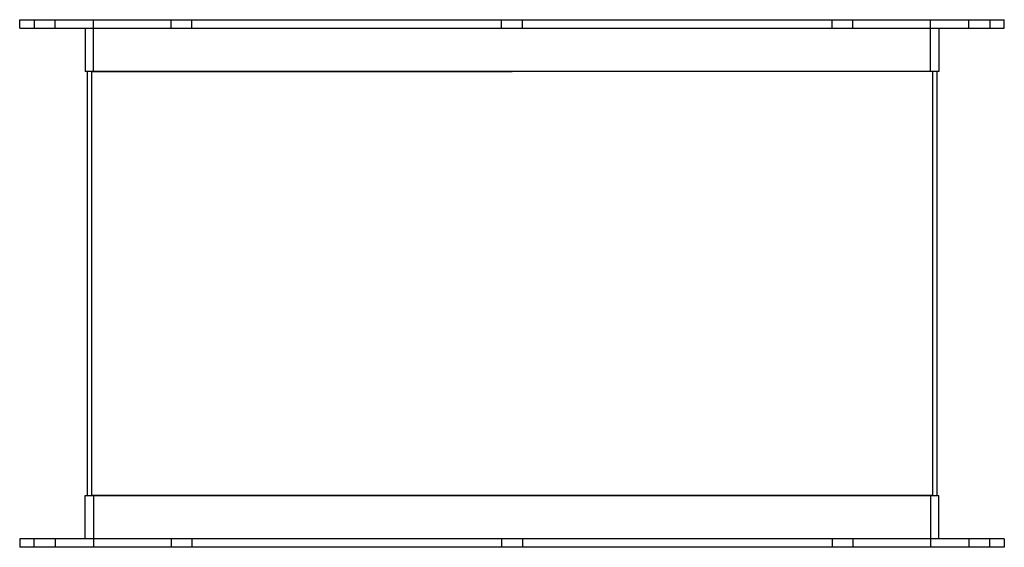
# Model space of a CAD drawing. Header units: millimetres. Extents: x -237 to 237, y 0 to 254.
import ezdxf

# ---------------------------------------------------------------- set-up
doc = ezdxf.new("R2010")
doc.units = ezdxf.units.MM
doc.layers.add('HIDDEN', color=7, linetype='Continuous')
doc.layers.add('THICK', color=7, linetype='Continuous')

msp = doc.modelspace()

# ---------------------------------------------------------------- linework, layer by layer
at = {"layer": 'HIDDEN'}
for p, q in [((-230, 254), (-230, 250)), ((-220, 250), (-220, 254)), ((-201.5, 229), (-201.5, 254)), ((-164.1, 250), (-164.1, 254)), ((-164.1, 250), (-164.1, 254)), ((-154.1, 250), (-154.1, 254)), ((-154.1, 250), (-154.1, 254)), ((-5, 250), (-5, 254)), ((-5, 250), (-5, 254)), ((5, 250), (5, 254)), ((5, 250), (5, 254)), ((154.1, 250), (154.1, 254)), ((154.1, 250), (154.1, 254)), ((164.1, 250), (164.1, 254)), ((164.1, 250), (164.1, 254)), ((201.5, 229), (201.5, 254)), ((220, 250), (220, 254)), ((230, 254), (230, 250)), ((-202.5, 229), (0, 229)), ((-202.5, 229), (-202.5, 25)), ((202.5, 229), (0, 229)), ((202.5, 229), (202.5, 25)), ((0, 25), (-202.5, 25)), ((-201.5, 25), (-201.5, 0)), ((202.5, 25), (0, 25)), ((201.5, 25), (201.5, 0)), ((-230, 0), (-230, 4)), ((-220, 4), (-220, 0)), ((-164.1, 4), (-164.1, 0)), ((-164.1, 4), (-164.1, 0)), ((-154.1, 4), (-154.1, 0)), ((-154.1, 4), (-154.1, 0)), ((-5, 4), (-5, 0)), ((-5, 4), (-5, 0)), ((5, 4), (5, 0)), ((5, 4), (5, 0)), ((154.1, 4), (154.1, 0)), ((154.1, 4), (154.1, 0)), ((164.1, 4), (164.1, 0)), ((164.1, 4), (164.1, 0)), ((220, 4), (220, 0)), ((230, 0), (230, 4))]:
    msp.add_line(p, q, dxfattribs=at)
at = {"layer": 'THICK'}
for p, q in [((-237, 254), (0, 254)), ((-237, 250), (-237, 254)), ((0, 254), (237, 254)), ((237, 250), (237, 254)), ((-237, 250), (0, 250)), ((-205.5, 250), (-205.5, 229)), ((0, 250), (237, 250)), ((205.5, 250), (205.5, 229)), ((0, 229), (-205.5, 229)), ((-204.5, 229), (-204.5, 25)), ((205.5, 229), (0, 229)), ((204.5, 229), (204.5, 25)), ((-205.5, 25), (0, 25)), ((-205.5, 4), (-205.5, 25)), ((0, 25), (205.5, 25)), ((205.5, 4), (205.5, 25)), ((0, 4), (-237, 4)), ((-237, 4), (-237, 0)), ((0, 0), (-237, 0)), ((237, 4), (0, 4)), ((237, 0), (0, 0)), ((237, 4), (237, 0))]:
    msp.add_line(p, q, dxfattribs=at)

doc.saveas('drawing.dxf')
